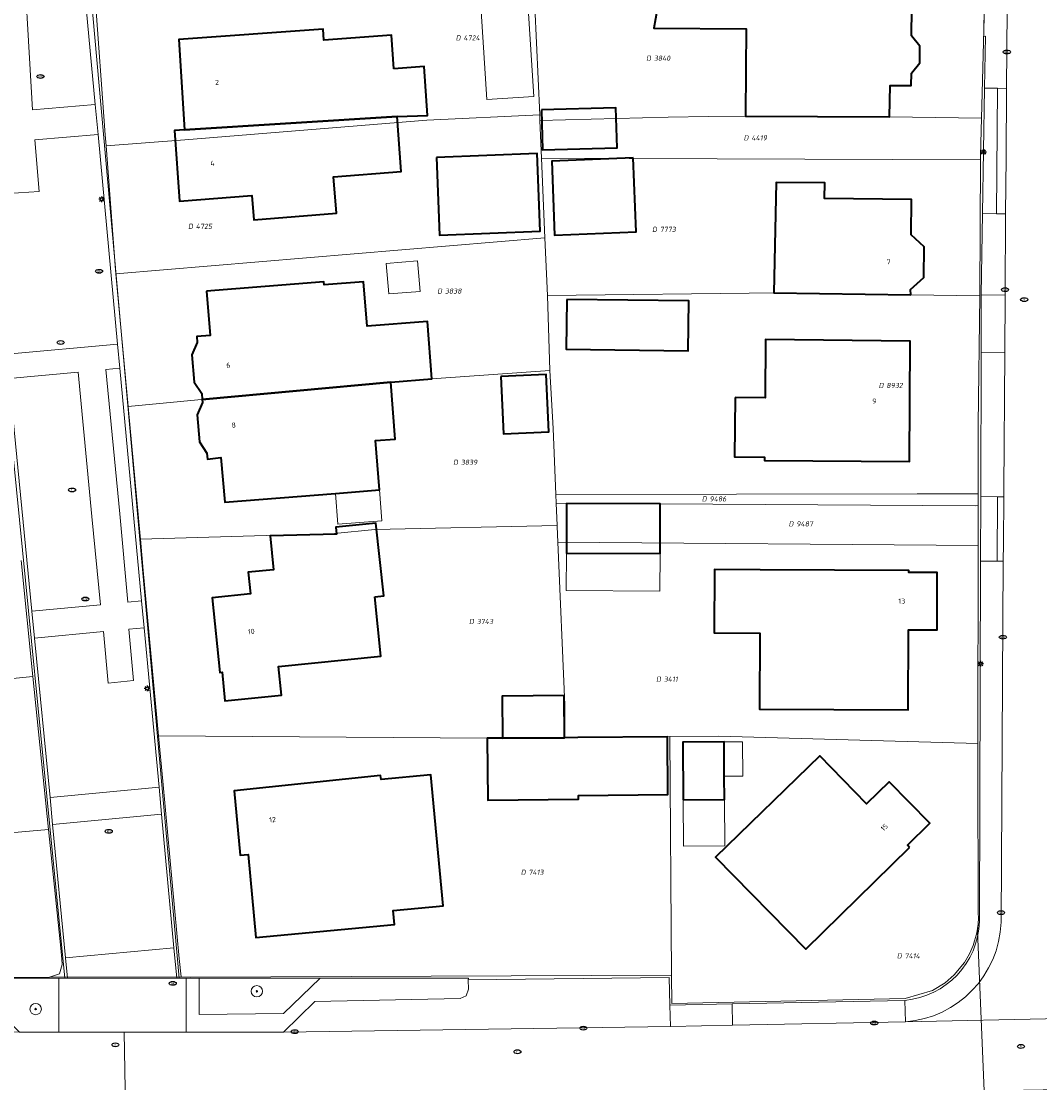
# Model space of a CAD drawing. Header units: metres. Extents: x 183765 to 187731, y 443805 to 446163.
# Tile 27 of 120: x 186522 to 186594, y 444254 to 444329. Entities that reach past the tile are written whole.
import ezdxf
from ezdxf.enums import TextEntityAlignment as Align

# ---------------------------------------------------------------- set-up
doc = ezdxf.new("R2010")
doc.units = ezdxf.units.M
doc.layers.get('0').update_dxf_attribs({"lineweight": 25})
for name, color, linetype, lineweight in [('B-WE-GR-BOOM-S', 253, 'Continuous', 25), ('B-WE-IE-MEUBILAIR-S', 7, 'Continuous', 25), ('B-WE-IE-MEUBILAIR_WEGMEUBILAIR-GV', 7, 'Continuous', 18), ('B-WE-OG-BEBOUWING-GV', 7, 'Continuous', 35), ('B-WE-OG-BEBOUWING-T18', 10, 'Continuous', 18), ('B-WE-OG-BEBOUWING_LUIFEL-GV', 7, 'Continuous', 18), ('B-WE-OG-BEBOUWING_OVERBOUWING-GV', 7, 'Continuous', 18), ('B-WE-OG-BEBOUWING_SCHUUR-GV', 7, 'Continuous', 18), ('B-WE-OG-TERREIN_ERF-GV', 7, 'Continuous', 18), ('B-WE-VH-GESLOTENVERHARDING_ASFALT-GV', 10, 'Continuous', 18), ('B-WE-VH-ONVERHARD_ZAND-GV', 210, 'Continuous', 18), ('B-WE-VH-OPENVERHARDING_BETONSTRAATSTEEN-GV', 90, 'Continuous', 18), ('B-WE-VH-OPENVERHARDING_SIERBESTRATING-GV', 90, 'Continuous', 18), ('B-WE-VH-OPENVERHARDING_STRAATBAKSTEEN-GV', 90, 'Continuous', 18), ('B-WE-VH-OPENVERHARDING_TEGEL-GV', 90, 'Continuous', 18)]:
    doc.layers.add(name, color=color, linetype=linetype, lineweight=lineweight)
doc.layers.add('B-WE-KG-GRENS_PERCEEL-G', color=7, linetype='Continuous', lineweight=13, true_color=0xa55252)
doc.layers.add('B-WE-KG-GRENS_PERCEEL-S', color=7, linetype='Continuous', lineweight=25, true_color=0xa55252)
doc.styles.add('NLCS-ISO', font='NLCS-ISO.ttf')
doc.styles.add('NLCS-ISO-M200-T18', font='NLCS-ISO.ttf', dxfattribs={"height": 0.36})

# ---------------------------------------------------------------- blocks, each defined once
blk = doc.blocks.new('SIE-MEUBILAIR_PAAL_LICHTMAST-SO')
for points in [[(-0.62, 0), (-1, 0)], [(-0.71, 0.71), (-0.44, 0.44)], [(0, 1), (0, 0.62)], [(0.44, 0.44), (0.71, 0.71)], [(1, 0), (0.62, 0)], [(-0.71, -0.71), (-0.44, -0.44)], [(0, -0.62), (0, -1)], [(0.44, -0.44), (0.71, -0.71)]]:
    blk.add_lwpolyline(points)
blk.add_circle((0, 0), 0.5)
blk = doc.blocks.new('SIE-MEUBILAIR_PUT_RIOOLPUT-SO')
blk.add_ellipse((0, 0), major_axis=(1.25, 0), ratio=0.54)
at = {"style": 'NLCS-ISO'}
blk.add_text('ri', height=0.75, dxfattribs=at).set_placement((-0.04, 0.07), align=Align.MIDDLE_CENTER)
blk = doc.blocks.new('SIE-MEUBILAIR_PUT_KOLK-SO')
blk.add_ellipse((0, 0), major_axis=(1.25, 0), ratio=0.54)
at = {"style": 'NLCS-ISO'}
blk.add_text('klk', height=0.75, dxfattribs=at).set_placement((0.03, 0), align=Align.MIDDLE_CENTER)
blk = doc.blocks.new('SIE-MEUBILAIR_PUT_BRANDKRAAN-SO')
blk.add_ellipse((0, 0), major_axis=(1.25, 0), ratio=0.54)
at = {"style": 'NLCS-ISO'}
blk.add_text('bk', height=0.75, dxfattribs=at).set_placement((0.03, 0), align=Align.MIDDLE_CENTER)
blk = doc.blocks.new('SGR-BOOM_GBKN-SO')
at = {"linetype": 'ByBlock', "lineweight": 18}
h = blk.add_hatch(color=0, dxfattribs=at)
h.dxf.hatch_style = 1
edge = h.paths.add_edge_path()
edge.add_arc((0, 0), 0.25, 0, 360)
at = {"color": 0, "linetype": 'ByBlock', "lineweight": 18}
for radius in [2, 0.25]:
    blk.add_circle((0, 0), radius, dxfattribs=at)
at = {"color": 0, "linetype": 'ByBlock', "lineweight": 18, "style": 'NLCS-ISO'}
blk.add_attdef('SOORT', (2.5, 0), '', height=1.5, dxfattribs=at)
blk = doc.blocks.new('SKG-PERCEELNUMMER-SO')
at = {"style": 'NLCS-ISO', "oblique": 10, "flags": 1}
for tag, p in [('GEMEENTECODE', (0, 2.55)), ('PERCEELGROOTTE', (0, -2.45))]:
    blk.add_attdef(tag, text='', height=1.8, dxfattribs=at).set_placement(p, align=Align.MIDDLE_CENTER)
at = {"style": 'NLCS-ISO', "oblique": 10}
blk.add_attdef('SECTIE', text='', height=1.8, dxfattribs=at).set_placement((-0.5, 0), align=Align.MIDDLE_RIGHT)
blk.add_attdef('PERCEELNUMMER', text='', height=1.8, dxfattribs=at).set_placement((0.5, 0), align=Align.MIDDLE_LEFT)

msp = doc.modelspace()

# ---------------------------------------------------------------- linework, layer by layer
at = {"layer": 'B-WE-IE-MEUBILAIR_WEGMEUBILAIR-GV', "flags": 128}
msp.add_lwpolyline([(186543.511, 444261.773), (186534.985, 444261.771), (186534.985, 444259.209), (186540.93, 444259.28)], close=True, dxfattribs=at)
at = {"layer": 'B-WE-KG-GRENS_PERCEEL-G', "flags": 128}
for points in [[(186590.107, 444322.328), (186590.305, 444330.346), (186590.34, 444332.995), (186590.345, 444334.493), (186590.35, 444335.082)], [(186529.78, 444331.166), (186527.64, 444331.195), (186528.365, 444321.16), (186528.422, 444320.395)], [(186558.641, 444330.181), (186558.975, 444322.581)], [(186558.975, 444322.581), (186551.022, 444322.191), (186533.974, 444320.802), (186528.422, 444320.395)], [(186558.975, 444322.581), (186558.992, 444322.177)], [(186590.107, 444322.328), (186583.623, 444322.424), (186573.465, 444322.483), (186570.856, 444322.449), (186568.015, 444322.402), (186558.992, 444322.177)], [(186558.992, 444322.177), (186559.098, 444319.525)], [(186590.033, 444319.394), (186590.035, 444319.695), (186590.107, 444322.328)], [(186528.422, 444320.395), (186529.078, 444311.666), (186529.106, 444311.367)], [(186559.098, 444319.525), (186559.339, 444313.918)], [(186559.098, 444319.525), (186590.033, 444319.394)], [(186589.979, 444309.819), (186589.98, 444309.87), (186590.033, 444319.394)], [(186559.339, 444313.918), (186529.106, 444311.367)], [(186559.339, 444313.918), (186559.514, 444309.847)], [(186529.106, 444311.367), (186529.974, 444302.032)], [(186559.514, 444309.847), (186575.755, 444310.036), (186585.109, 444309.889), (186589.979, 444309.819)], [(186559.514, 444309.847), (186559.694, 444304.569)], [(186589.861, 444300.756), (186589.979, 444309.819)], [(186529.974, 444302.032), (186544.734, 444303.446), (186551.386, 444303.971), (186559.694, 444304.569)], [(186559.694, 444304.569), (186559.916, 444300.477)], [(186529.974, 444302.032), (186530.821, 444292.894), (186530.84, 444292.689)], [(186589.857, 444295.876), (186589.861, 444300.756)], [(186559.916, 444300.477), (186560.115, 444295.838)], [(186585.573, 444295.878), (186560.115, 444295.838)], [(186560.115, 444295.838), (186560.142, 444295.212)], [(186589.857, 444295.876), (186585.573, 444295.878)], [(186589.856, 444295.048), (186589.857, 444295.876)], [(186560.142, 444295.212), (186560.209, 444293.639)], [(186560.872, 444295.209), (186560.142, 444295.212)], [(186589.674, 444295.046), (186567.472, 444295.18), (186560.872, 444295.209)], [(186589.674, 444295.046), (186589.856, 444295.048)], [(186589.854, 444292.246), (186589.856, 444295.048)], [(186530.84, 444292.689), (186544.526, 444293.088), (186547.358, 444293.357), (186560.209, 444293.639)], [(186560.209, 444293.639), (186560.211, 444293.588), (186560.258, 444292.484)], [(186530.84, 444292.689), (186531.046, 444290.475), (186532.127, 444278.842)], [(186560.258, 444292.484), (186560.75, 444281.025), (186560.736, 444278.706)], [(186560.258, 444292.484), (186589.854, 444292.246)], [(186589.841, 444278.286), (186589.854, 444292.246)], [(186522.437, 444291.189), (186523.274, 444283.02)], [(186497.645, 444280.432), (186506.381, 444281.314), (186518.284, 444282.516), (186523.274, 444283.02)], [(186523.274, 444283.02), (186524.378, 444272.243)], [(186532.127, 444278.842), (186532.424, 444275.638)], [(186560.736, 444278.706), (186555.275, 444278.661), (186532.127, 444278.842)], [(186568.152, 444278.787), (186560.736, 444278.706)], [(186589.841, 444278.286), (186571.577, 444278.819), (186568.152, 444278.787)], [(186568.152, 444278.787), (186568.264, 444261.988)], [(186589.853, 444265.579), (186589.877, 444266.019), (186589.871, 444266.345), (186589.84, 444276.818), (186589.841, 444278.286)], [(186532.424, 444275.638), (186533.584, 444263.157), (186533.726, 444261.864)], [(186498.971, 444269.2), (186511.128, 444270.954), (186519.525, 444271.824), (186524.378, 444272.243)], [(186524.378, 444272.243), (186525.236, 444263.874), (186525.315, 444263.1)], [(186568.264, 444261.988), (186568.277, 444259.986), (186584.717, 444260.337), (186586.654, 444260.902), (186587.529, 444261.435), (186588.169, 444261.993), (186588.905, 444262.883), (186589.243, 444263.477), (186589.505, 444264.077), (186589.762, 444264.973), (186589.853, 444265.579)], [(186590.291, 444253.825), (186589.821, 444265.08), (186589.853, 444265.579)], [(186525.321, 444262.74), (186525.134, 444262.074), (186524.437, 444261.833)], [(186525.315, 444263.1), (186525.321, 444262.74)], [(186524.437, 444261.833), (186533.726, 444261.864)], [(186533.726, 444261.864), (186534.396, 444261.838)], [(186534.396, 444261.838), (186568.264, 444261.988)], [(186499.774, 444261.814), (186524.437, 444261.833)]]:
    msp.add_lwpolyline(points, dxfattribs=at)
at = {"layer": 'B-WE-OG-BEBOUWING-GV', "flags": 128}
for points in [[(186569.178, 444348.437), (186568.326, 444344.342), (186569.773, 444344.084), (186568.198, 444335.266), (186567.019, 444328.668), (186573.51, 444328.629), (186573.489, 444325.776), (186573.465, 444322.483), (186583.623, 444322.424), (186583.655, 444324.647), (186585.148, 444324.639), (186585.159, 444325.506), (186585.745, 444326.233), (186585.756, 444327.42), (186585.176, 444328.135), (186585.224, 444331.945), (186585.301, 444332.024), (186584.129, 444333.215), (186584.051, 444333.138), (186581.085, 444333.152), (186581.17, 444342.374), (186573.636, 444343.733), (186574.33, 444347.478)], [(186548.699, 444325.82), (186548.53, 444328.175), (186543.776, 444327.835), (186543.72, 444328.613), (186533.54, 444327.884), (186533.956, 444321.515), (186548.939, 444322.465), (186551.07, 444322.532), (186550.831, 444325.973)], [(186548.939, 444322.465), (186533.956, 444321.515), (186533.248, 444321.463), (186533.61, 444316.496), (186538.704, 444316.893), (186538.838, 444315.189), (186544.658, 444315.643), (186544.459, 444318.205), (186549.218, 444318.575)], [(186559.091, 444322.923), (186559.173, 444320.097), (186564.431, 444320.251), (186564.348, 444323.077)], [(186551.696, 444319.568), (186551.911, 444314.102), (186559.001, 444314.381), (186558.786, 444319.847)], [(186565.564, 444319.543), (186559.82, 444319.317), (186560.025, 444314.102), (186565.769, 444314.328)], [(186585.109, 444309.889), (186585.104, 444310.276), (186586.042, 444311.106), (186586.061, 444313.284), (186585.144, 444314.131), (186585.163, 444316.606), (186579.029, 444316.674), (186579.05, 444317.779), (186575.622, 444317.814), (186575.47, 444310.04)], [(186535.493, 444310.15), (186535.757, 444307.039), (186534.812, 444306.969), (186534.851, 444306.539), (186534.458, 444305.66), (186534.637, 444303.753), (186535.165, 444302.949), (186535.202, 444302.533), (186548.487, 444303.742), (186551.386, 444303.971), (186551.067, 444308.024), (186546.818, 444307.689), (186546.571, 444310.82), (186543.792, 444310.602), (186543.777, 444310.803)], [(186560.876, 444309.569), (186560.834, 444306.059), (186569.434, 444305.956), (186569.475, 444309.466)], [(186572.741, 444302.668), (186572.707, 444298.488), (186574.817, 444298.471), (186574.815, 444298.231), (186585.015, 444298.149), (186585.083, 444306.639), (186574.884, 444306.761), (186574.85, 444302.651)], [(186548.487, 444303.742), (186535.202, 444302.533), (186535.221, 444302.319), (186534.839, 444301.455), (186535.008, 444299.548), (186535.531, 444298.74), (186535.579, 444298.323), (186536.513, 444298.43), (186536.788, 444295.297), (186544.599, 444295.914), (186547.688, 444296.158), (186547.415, 444299.626), (186548.803, 444299.736)], [(186556.229, 444304.138), (186556.417, 444300.102), (186559.625, 444300.251), (186559.437, 444304.287)], [(186560.872, 444295.209), (186560.856, 444291.709), (186567.456, 444291.68), (186567.472, 444295.18)], [(186547.359, 444288.631), (186547.986, 444288.695), (186547.425, 444293.811), (186544.615, 444293.524), (186544.663, 444293.049), (186539.981, 444292.933), (186540.226, 444290.535), (186538.444, 444290.353), (186538.598, 444288.841), (186535.896, 444288.566), (186536.435, 444283.293), (186536.604, 444283.31), (186536.802, 444281.3), (186540.783, 444281.692), (186540.576, 444283.716), (186547.786, 444284.452)], [(186574.501, 444290.528), (186571.282, 444290.542), (186571.266, 444286.096), (186574.475, 444286.076), (186574.46, 444280.722), (186584.944, 444280.675), (186584.965, 444286.305), (186586.982, 444286.304), (186586.983, 444290.344), (186584.984, 444290.334), (186584.972, 444290.481)], [(186556.347, 444278.67), (186560.716, 444278.706), (186560.691, 444281.67), (186556.322, 444281.634)], [(186560.716, 444278.706), (186556.347, 444278.67), (186555.275, 444278.661), (186555.311, 444274.314), (186561.705, 444274.366), (186561.703, 444274.644), (186568.008, 444274.696), (186567.974, 444278.766), (186561.669, 444278.714)], [(186569.087, 444274.331), (186571.993, 444274.355), (186571.98, 444275.986), (186571.96, 444278.404), (186569.053, 444278.379)], [(186585.035, 444270.983), (186584.886, 444271.129), (186586.469, 444272.674), (186583.588, 444275.606), (186582, 444274.05), (186578.716, 444277.427), (186571.368, 444270.281), (186577.729, 444263.816)], [(186551.702, 444271.832), (186551.303, 444276.083), (186547.795, 444275.754), (186547.767, 444276.05), (186537.451, 444274.957), (186537.883, 444270.425), (186538.429, 444270.468), (186538.983, 444264.623), (186548.738, 444265.538), (186548.644, 444266.534), (186552.168, 444266.864)]]:
    msp.add_lwpolyline(points, close=True, dxfattribs=at)
at = {"layer": 'B-WE-OG-BEBOUWING_LUIFEL-GV', "flags": 128}
for points in [[(186544.599, 444295.914), (186544.751, 444293.75), (186547.842, 444293.968), (186547.688, 444296.158)], [(186560.856, 444291.709), (186560.844, 444289.066), (186567.444, 444289.037), (186567.456, 444291.68)], [(186571.98, 444275.986), (186573.282, 444275.996), (186573.262, 444278.415), (186571.96, 444278.404)]]:
    msp.add_lwpolyline(points, close=True, dxfattribs=at)
at = {"layer": 'B-WE-OG-BEBOUWING_OVERBOUWING-GV', "flags": 128}
for points in [[(186558.167, 444330.091), (186554.84, 444329.875), (186555.244, 444323.647), (186558.571, 444323.863)], [(186571.993, 444274.355), (186569.087, 444274.331), (186569.114, 444271.068), (186572.02, 444271.092)]]:
    msp.add_lwpolyline(points, close=True, dxfattribs=at)
at = {"layer": 'B-WE-OG-BEBOUWING_SCHUUR-GV', "flags": 128}
msp.add_lwpolyline([(186548.167, 444312.112), (186548.336, 444309.96), (186550.545, 444310.134), (186550.376, 444312.286)], close=True, dxfattribs=at)
at = {"layer": 'B-WE-OG-TERREIN_ERF-GV', "flags": 128}
for points in [[(186585.224, 444331.945), (186585.176, 444328.135), (186585.756, 444327.42), (186585.745, 444326.233), (186585.159, 444325.506), (186585.148, 444324.639), (186583.655, 444324.647), (186583.623, 444322.424), (186573.465, 444322.483), (186573.489, 444325.776), (186573.51, 444328.629), (186567.019, 444328.668), (186568.198, 444335.266)], [(186590.312, 444324.449), (186590.371, 444328.104), (186590.274, 444328.097), (186590.303, 444332.803)], [(186527.334, 444331.456), (186533.583, 444261.77), (186534.075, 444261.77), (186534.985, 444261.771), (186543.511, 444261.773), (186553.952, 444261.777), (186553.946, 444261.656), (186568.095, 444261.808), (186568.15, 444259.864), (186572.528, 444259.955), (186584.705, 444260.206)], [(186589.963, 444265.755), (186590.03, 444291.138), (186590.042, 444295.682), (186590.068, 444305.823), (186590.079, 444309.886), (186590.171, 444315.617), (186590.312, 444324.449)], [(186499.931, 444261.759), (186525.09, 444261.767), (186525.53, 444261.767), (186521.274, 444304.742)]]:
    msp.add_lwpolyline(points, dxfattribs=at)
for points in [[(186548.939, 444322.465), (186549.218, 444318.575), (186544.459, 444318.205), (186544.658, 444315.643), (186538.838, 444315.189), (186538.704, 444316.893), (186533.61, 444316.496), (186533.248, 444321.463), (186533.956, 444321.515), (186533.54, 444327.884), (186543.72, 444328.613), (186543.776, 444327.835), (186548.53, 444328.175), (186548.699, 444325.82), (186550.831, 444325.973), (186551.07, 444322.532)], [(186559.091, 444322.923), (186564.348, 444323.077), (186564.431, 444320.251), (186559.173, 444320.097)], [(186559.001, 444314.381), (186551.911, 444314.102), (186551.696, 444319.568), (186558.786, 444319.847)], [(186560.025, 444314.102), (186559.82, 444319.317), (186565.564, 444319.543), (186565.769, 444314.328)], [(186586.042, 444311.106), (186585.104, 444310.276), (186585.109, 444309.889), (186575.47, 444310.04), (186575.622, 444317.814), (186579.05, 444317.779), (186579.029, 444316.674), (186585.163, 444316.606), (186585.144, 444314.131), (186586.061, 444313.284)], [(186535.202, 444302.533), (186535.165, 444302.949), (186534.637, 444303.753), (186534.458, 444305.66), (186534.851, 444306.539), (186534.812, 444306.969), (186535.757, 444307.039), (186535.493, 444310.15), (186543.777, 444310.803), (186543.792, 444310.602), (186546.571, 444310.82), (186546.818, 444307.689), (186551.067, 444308.024), (186551.386, 444303.971), (186548.487, 444303.742), (186548.803, 444299.736), (186547.415, 444299.626), (186547.688, 444296.158), (186544.599, 444295.914), (186536.788, 444295.297), (186536.513, 444298.43), (186535.579, 444298.323), (186535.531, 444298.74), (186535.008, 444299.548), (186534.839, 444301.455), (186535.221, 444302.319)], [(186569.434, 444305.956), (186560.834, 444306.059), (186560.876, 444309.569), (186569.475, 444309.466)], [(186574.817, 444298.471), (186572.707, 444298.488), (186572.741, 444302.668), (186574.85, 444302.651), (186574.884, 444306.761), (186585.083, 444306.639), (186585.015, 444298.149), (186574.815, 444298.231)], [(186556.229, 444304.138), (186559.437, 444304.287), (186559.625, 444300.251), (186556.417, 444300.102)], [(186567.456, 444291.68), (186560.856, 444291.709), (186560.872, 444295.209), (186567.472, 444295.18)], [(186547.425, 444293.811), (186547.986, 444288.695), (186547.359, 444288.631), (186547.786, 444284.452), (186540.576, 444283.716), (186540.783, 444281.692), (186536.802, 444281.3), (186536.604, 444283.31), (186536.435, 444283.293), (186535.896, 444288.566), (186538.598, 444288.841), (186538.444, 444290.353), (186540.226, 444290.535), (186539.981, 444292.933), (186544.663, 444293.049), (186544.615, 444293.524)], [(186571.266, 444286.096), (186571.282, 444290.542), (186574.501, 444290.528), (186584.972, 444290.481), (186584.984, 444290.334), (186586.983, 444290.344), (186586.982, 444286.304), (186584.965, 444286.305), (186584.944, 444280.675), (186574.46, 444280.722), (186574.475, 444286.076)], [(186555.311, 444274.314), (186555.275, 444278.661), (186556.347, 444278.67), (186556.322, 444281.634), (186560.691, 444281.67), (186560.716, 444278.706), (186561.669, 444278.714), (186567.974, 444278.766), (186568.008, 444274.696), (186561.703, 444274.644), (186561.705, 444274.366)], [(186571.993, 444274.355), (186569.087, 444274.331), (186569.053, 444278.379), (186571.96, 444278.404), (186571.98, 444275.986)], [(186586.469, 444272.674), (186584.886, 444271.129), (186585.035, 444270.983), (186577.729, 444263.816), (186571.368, 444270.281), (186578.716, 444277.427), (186582, 444274.05), (186583.588, 444275.606)], [(186547.795, 444275.754), (186551.303, 444276.083), (186551.702, 444271.832), (186552.168, 444266.864), (186548.644, 444266.534), (186548.738, 444265.538), (186538.983, 444264.623), (186538.429, 444270.468), (186537.883, 444270.425), (186537.451, 444274.957), (186547.767, 444276.05)]]:
    msp.add_lwpolyline(points, close=True, dxfattribs=at)
at = {"layer": 'B-WE-OG-TERREIN_ERF-GV'}
msp.add_lwpolyline([(186584.705, 444260.206, 0.376161), (186589.963, 444265.755)], format="xyb", dxfattribs=at)
at = {"layer": 'B-WE-VH-GESLOTENVERHARDING_ASFALT-GV', "flags": 128}
for points in [[(186592.039, 444359.081), (186592.074, 444355.177), (186592.069, 444354.461), (186592.066, 444354.052), (186591.999, 444344.386), (186591.998, 444344.261), (186591.988, 444342.728), (186591.919, 444332.793), (186591.861, 444324.438), (186591.827, 444319.575), (186591.8, 444315.591), (186591.76, 444309.874), (186591.732, 444305.812), (186591.665, 444296.181), (186591.662, 444295.671), (186591.639, 444292.387), (186591.631, 444291.129), (186591.48, 444265.706)], [(186584.739, 444258.693), (186595.721, 444258.93), (186602.331, 444259.072)], [(186529.705, 444257.969), (186525.089, 444257.971), (186522.319, 444257.971), (186481.752, 444257.983), (186481.53, 444257.984), (186462.274, 444258.029), (186461.281, 444258.052), (186460.092, 444258.042), (186459.782, 444258.047)], [(186460.56, 444252.541), (186471.344, 444252.532), (186494.171, 444252.511), (186508.033, 444252.499), (186512.088, 444252.495), (186521.487, 444252.487), (186529.784, 444252.609), (186529.705, 444257.969)]]:
    msp.add_lwpolyline(points, dxfattribs=at)
at = {"layer": 'B-WE-VH-GESLOTENVERHARDING_ASFALT-GV'}
msp.add_lwpolyline([(186591.48, 444265.706, -0.381665), (186584.739, 444258.693)], format="xyb", dxfattribs=at)
at = {"layer": 'B-WE-VH-GESLOTENVERHARDING_ASFALT-GV', "flags": 128}
msp.add_lwpolyline([(186595.721, 444258.93), (186584.739, 444258.693), (186572.557, 444258.454), (186568.193, 444258.369), (186540.93, 444257.966), (186534.073, 444257.968), (186529.705, 444257.969), (186529.784, 444252.609), (186538.591, 444252.74), (186541.092, 444252.877), (186553.961, 444253.125), (186554.102, 444253.128), (186557.084, 444253.185), (186570.032, 444253.435), (186570.143, 444253.437), (186573.957, 444253.51), (186590.291, 444253.825), (186595.829, 444253.929)], close=True, dxfattribs=at)
at = {"layer": 'B-WE-VH-ONVERHARD_ZAND-GV', "flags": 128}
msp.add_lwpolyline([(186543.511, 444261.773), (186534.985, 444261.771), (186534.985, 444259.209), (186540.93, 444259.28)], close=True, dxfattribs=at)
at = {"layer": 'B-WE-VH-OPENVERHARDING_BETONSTRAATSTEEN-GV', "flags": 128}
for points in [[(186591.861, 444324.438), (186591.223, 444324.442), (186591.162, 444315.601), (186591.8, 444315.591), (186591.827, 444319.575)], [(186591.662, 444295.671), (186591.233, 444295.674), (186591.206, 444291.132), (186591.631, 444291.129), (186591.639, 444292.387)], [(186568.095, 444261.808), (186553.946, 444261.656), (186553.951, 444260.986), (186553.785, 444260.532), (186553.368, 444260.344), (186543.13, 444260.136), (186540.93, 444257.966), (186568.193, 444258.369), (186568.15, 444259.864)]]:
    msp.add_lwpolyline(points, close=True, dxfattribs=at)
at = {"layer": 'B-WE-VH-OPENVERHARDING_SIERBESTRATING-GV', "flags": 128}
for points in [[(186526.86, 444331.894), (186526.43, 444336.501), (186522.459, 444336.285), (186523.24, 444322.931), (186527.664, 444323.29)], [(186527.861, 444321.185), (186523.411, 444320.824), (186523.707, 444317.17), (186521.538, 444317.026), (186521.244, 444320.648), (186520.251, 444320.567), (186521.456, 444305.706), (186529.239, 444306.433)], [(186529.397, 444304.733), (186528.418, 444304.642), (186529.387, 444294.473), (186529.967, 444288.255), (186530.928, 444288.345)], [(186521.607, 444303.993), (186523.201, 444287.623), (186528.024, 444288.074), (186527.432, 444294.288), (186526.464, 444304.456)], [(186531.105, 444286.447), (186530.033, 444286.347), (186530.369, 444282.745), (186528.578, 444282.551), (186528.247, 444286.18), (186523.385, 444285.726), (186524.479, 444274.494), (186532.155, 444275.211)], [(186532.332, 444273.313), (186524.663, 444272.597), (186525.578, 444263.202), (186533.21, 444263.915)]]:
    msp.add_lwpolyline(points, close=True, dxfattribs=at)
at = {"layer": 'B-WE-VH-OPENVERHARDING_STRAATBAKSTEEN-GV', "flags": 128}
for points in [[(186523.385, 444285.726), (186523.201, 444287.623), (186521.607, 444303.993), (186521.533, 444304.758), (186521.456, 444305.706), (186520.251, 444320.567), (186520.157, 444321.722), (186520.117, 444322.627), (186519.508, 444336.224), (186519.353, 444339.709), (186519.218, 444339.704), (186519.93, 444321.717), (186521.274, 444304.742), (186525.53, 444261.767), (186525.717, 444261.767), (186525.578, 444263.202), (186524.663, 444272.597), (186524.479, 444274.494)], [(186527.664, 444323.29), (186523.24, 444322.931), (186522.459, 444336.285), (186526.43, 444336.501), (186526.416, 444336.655), (186526.387, 444336.963), (186526.257, 444338.361), (186519.353, 444339.709), (186519.508, 444336.224), (186520.31, 444336.259), (186520.975, 444322.69), (186520.117, 444322.627), (186520.157, 444321.722), (186520.251, 444320.567), (186521.244, 444320.648), (186521.538, 444317.026), (186523.707, 444317.17), (186523.411, 444320.824), (186527.861, 444321.185)], [(186527.674, 444331.97), (186526.86, 444331.894), (186527.664, 444323.29), (186527.861, 444321.185), (186529.239, 444306.433), (186529.397, 444304.733), (186530.928, 444288.345), (186531.105, 444286.447), (186532.155, 444275.211), (186532.332, 444273.313), (186533.21, 444263.915), (186533.41, 444261.77), (186533.583, 444261.77), (186527.334, 444331.456), (186527.74, 444331.511)], [(186529.387, 444294.473), (186528.418, 444304.642), (186529.397, 444304.733), (186529.239, 444306.433), (186521.456, 444305.706), (186521.533, 444304.758), (186521.607, 444303.993), (186526.464, 444304.456), (186527.432, 444294.288), (186528.024, 444288.074), (186523.201, 444287.623), (186523.385, 444285.726), (186528.247, 444286.18), (186528.578, 444282.551), (186530.369, 444282.745), (186530.033, 444286.347), (186531.105, 444286.447), (186530.928, 444288.345), (186529.967, 444288.255)], [(186532.155, 444275.211), (186524.479, 444274.494), (186524.663, 444272.597), (186532.332, 444273.313)], [(186533.21, 444263.915), (186525.578, 444263.202), (186525.717, 444261.767), (186533.41, 444261.77)]]:
    msp.add_lwpolyline(points, close=True, dxfattribs=at)
at = {"layer": 'B-WE-VH-OPENVERHARDING_TEGEL-GV', "flags": 128}
for points in [[(186591.919, 444332.793), (186591.315, 444332.796), (186590.303, 444332.803), (186590.274, 444328.097), (186590.371, 444328.104), (186590.312, 444324.449), (186591.223, 444324.442), (186591.861, 444324.438)], [(186591.223, 444324.442), (186590.312, 444324.449), (186590.171, 444315.617), (186591.162, 444315.601)], [(186591.8, 444315.591), (186591.162, 444315.601), (186590.171, 444315.617), (186590.079, 444309.886), (186591.76, 444309.874)], [(186591.76, 444309.874), (186590.079, 444309.886), (186590.068, 444305.823), (186591.732, 444305.812)], [(186591.732, 444305.812), (186590.068, 444305.823), (186590.042, 444295.682), (186591.233, 444295.674), (186591.662, 444295.671), (186591.665, 444296.181)], [(186591.233, 444295.674), (186590.042, 444295.682), (186590.03, 444291.138), (186591.206, 444291.132)], [(186534.075, 444261.77), (186533.583, 444261.77), (186533.41, 444261.77), (186525.717, 444261.767), (186525.53, 444261.767), (186525.09, 444261.767), (186525.089, 444257.971), (186529.705, 444257.969), (186534.073, 444257.968)], [(186543.13, 444260.136), (186553.368, 444260.344), (186553.785, 444260.532), (186553.951, 444260.986), (186553.946, 444261.656), (186553.952, 444261.777), (186543.511, 444261.773), (186540.93, 444259.28), (186534.985, 444259.209), (186534.985, 444261.771), (186534.075, 444261.77), (186534.073, 444257.968), (186540.93, 444257.966)], [(186572.528, 444259.955), (186568.15, 444259.864), (186568.193, 444258.369), (186572.557, 444258.454)], [(186584.705, 444260.206), (186572.528, 444259.955), (186572.557, 444258.454), (186584.739, 444258.693)]]:
    msp.add_lwpolyline(points, close=True, dxfattribs=at)
for points in [[(186591.631, 444291.129), (186591.206, 444291.132), (186590.03, 444291.138), (186589.963, 444265.755)], [(186591.48, 444265.706), (186591.631, 444291.129)], [(186525.09, 444261.767), (186499.931, 444261.759), (186499.931, 444260.835)], [(186500.406, 444260.199), (186520.15, 444260.17), (186522.319, 444257.971), (186525.089, 444257.971), (186525.09, 444261.767)], [(186584.705, 444260.206), (186584.739, 444258.693)]]:
    msp.add_lwpolyline(points, dxfattribs=at)
at = {"layer": 'B-WE-VH-OPENVERHARDING_TEGEL-GV'}
for points in [[(186589.963, 444265.755, -0.376161), (186584.705, 444260.206)], [(186584.739, 444258.693, 0.381665), (186591.48, 444265.706)]]:
    msp.add_lwpolyline(points, format="xyb", dxfattribs=at)

# ---------------------------------------------------------------- block references
at = {"layer": 'B-WE-GR-BOOM-S', "xscale": 0.2, "yscale": 0.2, "zscale": 0.2}
for p in [(186539.047, 444260.844), (186523.465, 444259.595)]:
    msp.add_blockref('SGR-BOOM_GBKN-SO', p, dxfattribs=at)
at = {"layer": 'B-WE-IE-MEUBILAIR-S', "xscale": 0.2, "yscale": 0.2, "zscale": 0.2}
for name, p in [('SIE-MEUBILAIR_PUT_KOLK-SO', (186591.885, 444326.999)), ('SIE-MEUBILAIR_PUT_KOLK-SO', (186523.804, 444325.277)), ('SIE-MEUBILAIR_PAAL_LICHTMAST-SO', (186590.24, 444319.955)), ('SIE-MEUBILAIR_PAAL_LICHTMAST-SO', (186528.113, 444316.626)), ('SIE-MEUBILAIR_PUT_BRANDKRAAN-SO', (186527.934, 444311.557)), ('SIE-MEUBILAIR_PUT_KOLK-SO', (186591.758, 444310.257)), ('SIE-MEUBILAIR_PUT_RIOOLPUT-SO', (186593.106, 444309.56)), ('SIE-MEUBILAIR_PUT_KOLK-SO', (186525.229, 444306.536)), ('SIE-MEUBILAIR_PUT_RIOOLPUT-SO', (186526.03, 444296.154)), ('SIE-MEUBILAIR_PUT_KOLK-SO', (186526.961, 444288.472)), ('SIE-MEUBILAIR_PUT_KOLK-SO', (186591.604, 444285.783)), ('SIE-MEUBILAIR_PAAL_LICHTMAST-SO', (186590.039, 444283.915)), ('SIE-MEUBILAIR_PAAL_LICHTMAST-SO', (186531.312, 444282.175)), ('SIE-MEUBILAIR_PUT_KOLK-SO', (186528.616, 444272.111)), ('SIE-MEUBILAIR_PUT_KOLK-SO', (186591.475, 444266.381)), ('SIE-MEUBILAIR_PUT_BRANDKRAAN-SO', (186533.123, 444261.401)), ('SIE-MEUBILAIR_PUT_KOLK-SO', (186541.716, 444258)), ('SIE-MEUBILAIR_PUT_KOLK-SO', (186562.045, 444258.248)), ('SIE-MEUBILAIR_PUT_KOLK-SO', (186582.541, 444258.608)), ('SIE-MEUBILAIR_PUT_RIOOLPUT-SO', (186529.078, 444257.076)), ('SIE-MEUBILAIR_PUT_RIOOLPUT-SO', (186557.406, 444256.586)), ('SIE-MEUBILAIR_PUT_RIOOLPUT-SO', (186592.877, 444256.962))]:
    msp.add_blockref(name, p, dxfattribs=at)
at = {"layer": 'B-WE-KG-GRENS_PERCEEL-S', "xscale": 0.2, "yscale": 0.2, "zscale": 0.2}
for p, values in [((186553.503, 444327.989), {'PERCEELNUMMER': '4724', 'SECTIE': 'D'}), ((186566.919, 444326.561), {'PERCEELNUMMER': '3840', 'SECTIE': 'D'}), ((186573.788, 444320.954), {'PERCEELNUMMER': '4419', 'SECTIE': 'D'}), ((186534.648, 444314.721), {'PERCEELNUMMER': '4725', 'SECTIE': 'D'}), ((186567.34, 444314.506), {'PERCEELNUMMER': '7773', 'SECTIE': 'D'}), ((186552.2, 444310.16), {'PERCEELNUMMER': '3838', 'SECTIE': 'D'}), ((186583.299, 444303.514), {'PERCEELNUMMER': '8932', 'SECTIE': 'D'}), ((186553.322, 444298.105), {'PERCEELNUMMER': '3839', 'SECTIE': 'D'}), ((186570.84, 444295.523), {'PERCEELNUMMER': '9486', 'SECTIE': 'D'}), ((186576.955, 444293.766), {'PERCEELNUMMER': '9487', 'SECTIE': 'D'}), ((186554.443, 444286.89), {'PERCEELNUMMER': '3743', 'SECTIE': 'D'}), ((186567.62, 444282.825), {'PERCEELNUMMER': '3411', 'SECTIE': 'D'}), ((186558.088, 444269.228), {'PERCEELNUMMER': '7413', 'SECTIE': 'D'}), ((186584.582, 444263.34), {'PERCEELNUMMER': '7414', 'SECTIE': 'D'})]:
    msp.add_blockref('SKG-PERCEELNUMMER-SO', p, dxfattribs=at).add_auto_attribs(values)

# ---------------------------------------------------------------- texts
at = {"layer": 'B-WE-OG-BEBOUWING-T18', "style": 'NLCS-ISO-M200-T18'}
for s, rotation, p in [('2', 3.7, (186536.243, 444324.859)), ('4', 4.2, (186535.922, 444319.161)), ('7', 359.5, (186583.552, 444312.217)), ('6', 5.4, (186537.037, 444304.94)), ('9', 359.5, (186582.549, 444302.414)), ('8', 5, (186537.414, 444300.722)), ('10', 5.8, (186538.653, 444286.184)), ('12', 5.4, (186540.156, 444272.928)), ('15', 44.5, (186583.245, 444272.388))]:
    msp.add_text(s, height=0.36, rotation=rotation, dxfattribs=at).set_placement(p, align=Align.MIDDLE)
msp.add_text('13', height=0.36, dxfattribs=at).set_placement((186584.483, 444288.325), align=Align.MIDDLE)

doc.saveas('drawing.dxf')
